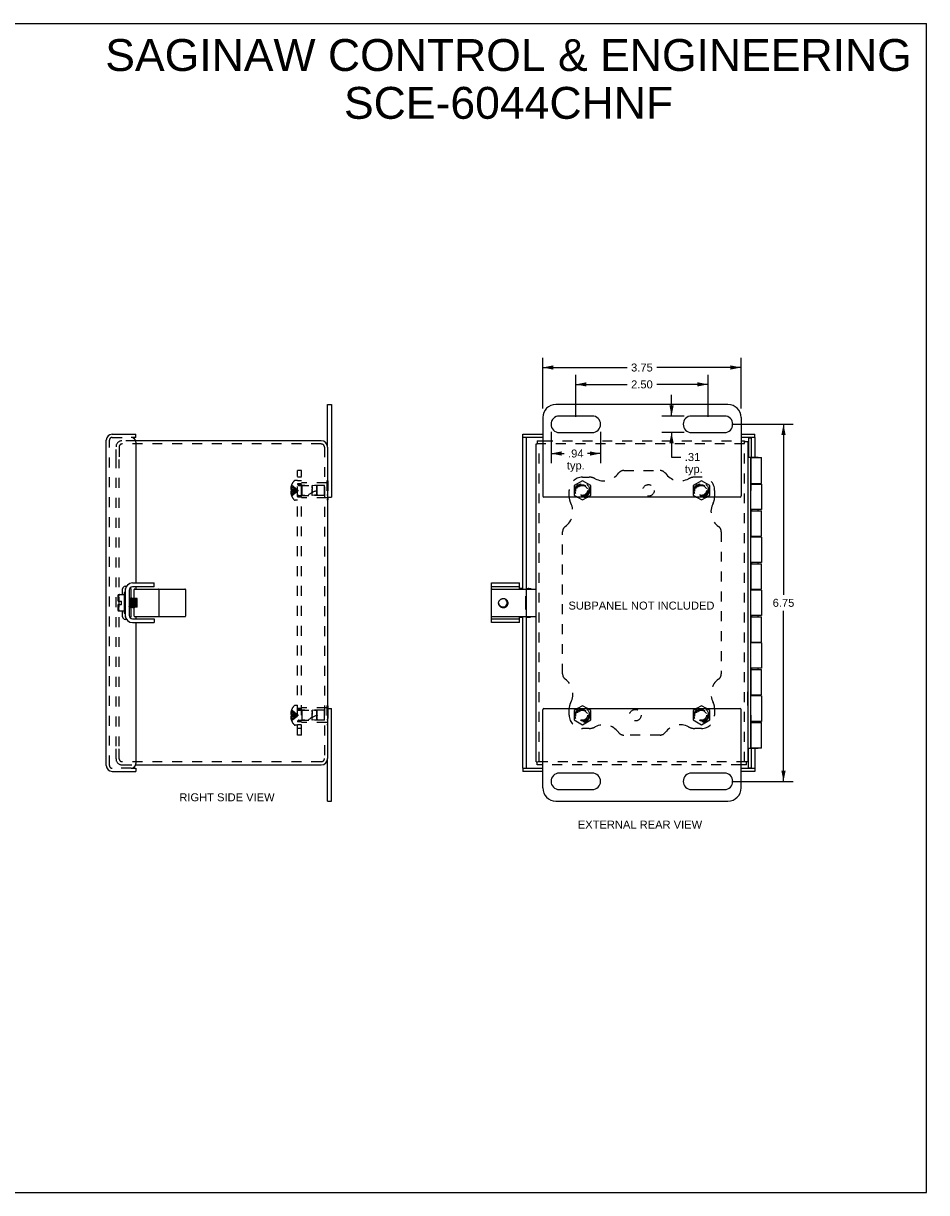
# Model space of a CAD drawing. Header units: inches. Extents: x 0 to 34.2, y 0 to 22.1.
# Tile 4 of 4: x 17.1 to 34.2, y 0 to 22.1. Entities that reach past the tile are written whole.
import ezdxf

# ---------------------------------------------------------------- set-up
doc = ezdxf.new("R2010")
doc.units = ezdxf.units.IN
doc.header["$LTSCALE"] = 1.878645
doc.header["$MEASUREMENT"] = 0
doc.linetypes.add('HIDDEN', pattern=[0.2, 0.1, -0.1])
doc.layers.get('0').update_dxf_attribs({"linetype": 'CONTINUOUS'})
for name, color, linetype in [('DEFAULT_2', 8, 'HIDDEN'), ('DIMENSIONS', 7, 'CONTINUOUS'), ('DOOR_ASSEMBLY', 7, 'CONTINUOUS')]:
    doc.layers.add(name, color=color, linetype=linetype)
doc.styles.get("Standard").update_dxf_attribs({"font": 'arial.ttf'})
doc.dimstyles.new('DIMSTYLE_1', dxfattribs={"dimtxt": 0.150693, "dimasz": 0.200925, "dimexe": 0.09, "dimexo": 0.07, "dimgap": 0.0375, "dimtad": 0, "dimtih": 1, "dimtoh": 1, "dimzin": 4, "dimdsep": 46, "dimtxsty": 'Standard', "dimblk": '_FILLED', "dimblk1": '_FILLED', "dimblk2": '_FILLED', "dimcen": 0.09, "dimazin": 1, "dimtfac": 1, "dimtdec": 3, "dimtofl": 0, "dimtmove": 0, "dimatfit": 3, "dimldrblk": '_FILLED', "dimfxl": 0, "dimtolj": 1, "dimtzin": 4, "dimarcsym": 0})

# ---------------------------------------------------------------- blocks, each defined once
blk = doc.blocks.new('_FILLED')
at = {"color": 0, "linetype": 'ByBlock'}
blk.add_solid([(0, 0), (-1, 0.2), (-1, -0.2)], dxfattribs=at)
blk = doc.blocks.new('*D4')
at = {"layer": 'DIMENSIONS', "color": 2, "linetype": 'Continuous'}
for p, q in [((27.524, 14.664), (27.524, 15.459)), ((27.524, 15.278), (28.493, 15.278)), ((30.024, 15.278), (29.054, 15.278)), ((30.024, 14.664), (30.024, 15.459))]:
    blk.add_line(p, q, dxfattribs=at)
at = {"layer": 'DIMENSIONS', "color": 2, "linetype": 'Continuous', "xscale": 0.2009246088, "yscale": 0.2009246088, "zscale": 0.2009246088, "rotation": 180}
blk.add_blockref('_FILLED', (27.524, 15.278), dxfattribs=at)
at = {"layer": 'DIMENSIONS', "color": 2, "linetype": 'Continuous', "xscale": 0.2009246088, "yscale": 0.2009246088, "zscale": 0.2009246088}
blk.add_blockref('_FILLED', (30.024, 15.278), dxfattribs=at)
at = {"layer": 'DIMENSIONS', "color": 2, "linetype": 'Continuous', "insert": (28.774, 15.353), "char_height": 0.1507, "width": 0.40951, "attachment_point": 2, "line_spacing_factor": 0.9}
blk.add_mtext('2.50', dxfattribs=at)
blk = doc.blocks.new('*D5')
at = {"layer": 'DIMENSIONS', "color": 2, "linetype": 'Continuous'}
for p, q in [((27.055, 14.383), (27.055, 13.79)), ((27.992, 14.383), (27.992, 13.79)), ((27.055, 13.971), (27.302, 13.971)), ((27.992, 13.971), (27.745, 13.971))]:
    blk.add_line(p, q, dxfattribs=at)
at = {"layer": 'DIMENSIONS', "color": 2, "linetype": 'Continuous', "xscale": 0.2009246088, "yscale": 0.2009246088, "zscale": 0.2009246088, "rotation": 180}
blk.add_blockref('_FILLED', (27.055, 13.971), dxfattribs=at)
at = {"layer": 'DIMENSIONS', "color": 2, "linetype": 'Continuous', "xscale": 0.2009246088, "yscale": 0.2009246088, "zscale": 0.2009246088}
blk.add_blockref('_FILLED', (27.992, 13.971), dxfattribs=at)
at = {"layer": 'DIMENSIONS', "color": 2, "linetype": 'Continuous', "insert": (27.524, 14.047), "char_height": 0.1507, "width": 0.33892, "attachment_point": 2, "line_spacing_factor": 0.9}
blk.add_mtext('.94\\Ptyp.', dxfattribs=at)
blk = doc.blocks.new('*D6')
at = {"layer": 'DIMENSIONS', "color": 2, "linetype": 'Continuous'}
for p, q in [((29.334, 14.68), (29.334, 15.082)), ((29.57, 14.68), (29.153, 14.68)), ((29.57, 14.367), (29.153, 14.367)), ((29.334, 14.367), (29.334, 13.905)), ((29.334, 13.905), (29.51, 13.905))]:
    blk.add_line(p, q, dxfattribs=at)
at = {"layer": 'DIMENSIONS', "color": 2, "linetype": 'Continuous', "xscale": 0.2009246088, "yscale": 0.2009246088, "zscale": 0.2009246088}
for p, rotation in [((29.334, 14.68), 270), ((29.334, 14.367), 90)]:
    blk.add_blockref('_FILLED', p, dxfattribs=dict(at, rotation=rotation))
at = {"layer": 'DIMENSIONS', "color": 2, "linetype": 'Continuous', "insert": (29.585, 13.98), "char_height": 0.1507, "width": 0.33892, "attachment_point": 1, "line_spacing_factor": 0.9}
blk.add_mtext('.31\\Ptyp.', dxfattribs=at)
blk = doc.blocks.new('*D7')
at = {"layer": 'DIMENSIONS', "color": 2, "linetype": 'Continuous'}
for p, q in [((26.899, 14.821), (26.899, 15.778)), ((30.649, 14.821), (30.649, 15.778)), ((26.899, 15.597), (28.493, 15.597)), ((30.649, 15.597), (29.054, 15.597))]:
    blk.add_line(p, q, dxfattribs=at)
at = {"layer": 'DIMENSIONS', "color": 2, "linetype": 'Continuous', "xscale": 0.2009246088, "yscale": 0.2009246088, "zscale": 0.2009246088, "rotation": 180}
blk.add_blockref('_FILLED', (26.899, 15.597), dxfattribs=at)
at = {"layer": 'DIMENSIONS', "color": 2, "linetype": 'Continuous', "xscale": 0.2009246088, "yscale": 0.2009246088, "zscale": 0.2009246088}
blk.add_blockref('_FILLED', (30.649, 15.597), dxfattribs=at)
at = {"layer": 'DIMENSIONS', "color": 2, "linetype": 'Continuous', "insert": (28.774, 15.672), "char_height": 0.1507, "width": 0.40951, "attachment_point": 2, "line_spacing_factor": 0.9}
blk.add_mtext('3.75', dxfattribs=at)
blk = doc.blocks.new('*D10')
at = {"layer": 'DIMENSIONS', "color": 2, "linetype": 'Continuous'}
for p, q in [((30.477, 14.524), (31.632, 14.524)), ((31.451, 14.524), (31.451, 11.299)), ((31.451, 7.774), (31.451, 10.998)), ((30.477, 7.774), (31.632, 7.774))]:
    blk.add_line(p, q, dxfattribs=at)
at = {"layer": 'DIMENSIONS', "color": 2, "linetype": 'Continuous', "xscale": 0.2009246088, "yscale": 0.2009246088, "zscale": 0.2009246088}
for p, rotation in [((31.451, 14.524), 90), ((31.451, 7.774), 270)]:
    blk.add_blockref('_FILLED', p, dxfattribs=dict(at, rotation=rotation))
at = {"layer": 'DIMENSIONS', "color": 2, "linetype": 'Continuous', "insert": (31.451, 11.224), "char_height": 0.1507, "width": 0.40951, "attachment_point": 2, "line_spacing_factor": 0.9}
blk.add_mtext('6.75', dxfattribs=at)

msp = doc.modelspace()

# ---------------------------------------------------------------- linework, layer by layer
at = {"color": 7, "linetype": 'Continuous'}
for p, q in [((0, 22.102), (34.157, 22.102)), ((34.157, 0), (34.157, 22.102)), ((22.831, 14.091), (22.831, 14.899)), ((22.831, 14.899), (22.906, 14.899)), ((26.774, 14.151), (26.796, 14.151)), ((26.796, 14.211), (26.796, 14.151)), ((30.714, 14.211), (30.714, 14.189)), ((30.774, 14.189), (30.714, 14.189)), ((22.831, 13.149), (22.906, 13.149)), ((22.836, 13.094), (22.831, 13.094)), ((22.836, 13.149), (22.836, 13.094)), ((27.553, 13.149), (27.649, 13.094)), ((27.649, 13.094), (27.744, 13.149)), ((29.803, 13.149), (29.899, 13.094)), ((29.899, 13.094), (29.994, 13.149)), ((19.552, 11.449), (19.552, 11.524)), ((25.93, 10.774), (25.93, 11.524)), ((26.461, 11.409), (26.461, 11.524)), ((18.872, 11.181), (18.872, 11.293)), ((18.875, 11.305), (18.982, 11.305)), ((18.982, 11.337), (18.982, 10.961)), ((18.992, 11.347), (18.996, 11.347)), ((19.006, 11.42), (19.009, 11.42)), ((19.081, 11.389), (19.081, 10.909)), ((19.094, 11.42), (19.089, 11.42)), ((19.552, 11.449), (19.141, 11.449)), ((19.173, 11.24), (19.173, 11.399)), ((19.183, 11.409), (20.134, 11.409)), ((19.644, 10.899), (19.644, 11.399)), ((20.144, 11.399), (20.144, 10.899)), ((26.461, 11.449), (25.93, 11.449)), ((25.94, 11.409), (26.764, 11.409)), ((26.524, 11.42), (26.461, 11.42)), ((26.579, 11.021), (26.579, 11.277)), ((26.579, 11.277), (26.584, 11.277)), ((26.584, 11.42), (26.659, 11.42)), ((26.584, 11.399), (26.584, 10.899)), ((26.599, 11.42), (26.599, 11.409)), ((18.872, 11.181), (18.933, 11.181)), ((18.872, 11.004), (18.872, 11.117)), ((18.872, 11.117), (18.933, 11.117)), ((18.933, 11.117), (18.933, 11.181)), ((19.085, 11.242), (19.081, 11.239)), ((19.081, 11.067), (19.085, 11.07)), ((19.085, 11.243), (19.085, 11.242)), ((19.085, 11.243), (19.085, 11.243)), ((19.085, 11.071), (19.106, 11.055)), ((19.107, 11.226), (19.086, 11.242)), ((19.106, 11.055), (19.105, 11.056)), ((19.127, 11.242), (19.106, 11.227)), ((19.106, 11.055), (19.106, 11.055)), ((19.106, 11.055), (19.106, 11.055)), ((19.107, 11.055), (19.127, 11.07)), ((19.118, 11.137), (19.116, 11.16)), ((19.127, 11.242), (19.127, 11.243)), ((19.127, 11.243), (19.127, 11.243)), ((19.127, 11.071), (19.148, 11.055)), ((19.128, 11.242), (19.128, 11.24)), ((19.149, 11.226), (19.128, 11.242)), ((19.136, 11.163), (19.138, 11.137)), ((19.148, 11.055), (19.147, 11.056)), ((19.169, 11.242), (19.148, 11.227)), ((19.148, 11.055), (19.148, 11.055)), ((19.148, 11.055), (19.148, 11.055)), ((19.149, 11.055), (19.169, 11.07)), ((19.169, 11.243), (19.169, 11.242)), ((19.169, 11.243), (19.169, 11.243)), ((19.169, 11.071), (19.169, 11.07)), ((19.169, 11.07), (19.179, 11.063)), ((19.177, 11.237), (19.17, 11.242)), ((19.172, 11.231), (19.172, 11.235)), ((19.173, 10.899), (19.173, 11.064)), ((19.177, 11.064), (19.173, 11.064)), ((19.233, 11.233), (19.182, 11.233)), ((19.19, 11.227), (19.183, 11.233)), ((19.233, 11.064), (19.183, 11.064)), ((19.187, 11.064), (19.186, 11.067)), ((19.187, 11.064), (19.187, 11.067)), ((19.198, 11.233), (19.19, 11.227)), ((19.191, 11.226), (19.19, 11.227)), ((19.203, 11.064), (19.211, 11.07)), ((19.211, 11.071), (19.211, 11.07)), ((19.211, 11.07), (19.219, 11.064)), ((19.232, 11.227), (19.224, 11.233)), ((19.229, 11.064), (19.228, 11.067)), ((19.229, 11.064), (19.229, 11.067)), ((19.233, 11.227), (19.232, 11.227)), ((19.233, 11.226), (19.232, 11.227)), ((19.233, 11.064), (19.233, 11.233)), ((18.982, 10.992), (18.875, 10.992)), ((18.992, 10.951), (18.996, 10.951)), ((19.006, 10.877), (19.009, 10.877)), ((19.089, 10.877), (19.094, 10.877)), ((19.141, 10.849), (19.552, 10.849)), ((19.183, 10.889), (20.134, 10.889)), ((19.552, 10.849), (19.552, 10.774)), ((25.93, 10.849), (26.461, 10.849)), ((25.94, 10.889), (26.764, 10.889)), ((26.461, 10.774), (26.461, 10.889)), ((26.461, 10.877), (26.524, 10.877)), ((26.579, 11.021), (26.584, 11.021)), ((26.584, 10.877), (26.659, 10.877)), ((26.599, 10.889), (26.599, 10.877)), ((30.778, 9.464), (30.774, 9.464)), ((30.778, 9.208), (30.778, 9.464)), ((22.836, 9.204), (22.831, 9.204)), ((22.831, 9.149), (22.906, 9.149)), ((22.836, 9.204), (22.836, 9.149)), ((27.649, 9.204), (27.553, 9.149)), ((27.744, 9.149), (27.649, 9.204)), ((29.899, 9.204), (29.803, 9.149)), ((29.994, 9.149), (29.899, 9.204)), ((30.778, 9.208), (30.774, 9.208)), ((22.831, 7.399), (22.831, 8.206)), ((26.774, 8.146), (26.796, 8.146)), ((26.796, 8.086), (26.796, 8.146)), ((30.774, 8.146), (30.752, 8.146)), ((30.752, 8.086), (30.752, 8.146)), ((22.831, 7.399), (22.906, 7.399)), ((0, 0), (34.157, 0))]:
    msp.add_line(p, q, dxfattribs=at)
at = {"color": 3, "linetype": 'Continuous'}
for p, q in [((22.906, 14.899), (22.906, 13.149)), ((30.399, 14.899), (27.149, 14.899)), ((26.899, 14.649), (26.899, 13.169)), ((27.836, 14.68), (27.211, 14.68)), ((30.336, 14.68), (29.711, 14.68)), ((30.649, 14.649), (30.649, 13.169)), ((27.211, 14.367), (27.836, 14.367)), ((29.711, 14.367), (30.336, 14.367)), ((22.711, 14.211), (19.203, 14.211)), ((26.774, 8.146), (26.774, 14.151)), ((26.796, 14.211), (26.899, 14.211)), ((30.649, 14.211), (30.714, 14.211)), ((30.774, 14.189), (30.774, 8.146)), ((22.831, 14.091), (22.831, 8.206)), ((30.629, 13.149), (26.919, 13.149)), ((19.141, 11.524), (19.552, 11.524)), ((25.93, 11.524), (26.461, 11.524)), ((19.006, 11.42), (19.006, 10.877)), ((19.141, 10.774), (19.552, 10.774)), ((26.461, 10.774), (25.93, 10.774)), ((22.906, 7.399), (22.906, 9.149)), ((26.899, 7.649), (26.899, 9.129)), ((26.919, 9.149), (30.629, 9.149)), ((30.649, 7.649), (30.649, 9.129)), ((19.203, 8.086), (22.711, 8.086)), ((26.899, 8.086), (26.796, 8.086)), ((30.752, 8.086), (30.649, 8.086)), ((27.836, 7.93), (27.211, 7.93)), ((30.336, 7.93), (29.711, 7.93)), ((27.211, 7.617), (27.836, 7.617)), ((29.711, 7.617), (30.336, 7.617)), ((27.149, 7.399), (30.399, 7.399))]:
    msp.add_line(p, q, dxfattribs=at)
at = {"color": 7, "linetype": 'Continuous'}
for points in [[(18.892, 11.3), (18.889, 11.296), (18.887, 11.292), (18.885, 11.288), (18.883, 11.284), (18.881, 11.279), (18.88, 11.273), (18.878, 11.268), (18.877, 11.262), (18.876, 11.255), (18.876, 11.248), (18.875, 11.241), (18.875, 11.234), (18.875, 11.227), (18.875, 11.22), (18.875, 11.213), (18.876, 11.206), (18.876, 11.199), (18.877, 11.193), (18.878, 11.186), (18.88, 11.181)], [(18.892, 11.3), (18.892, 11.301), (18.893, 11.302), (18.893, 11.303), (18.893, 11.303), (18.893, 11.304), (18.893, 11.304), (18.893, 11.305), (18.893, 11.305), (18.892, 11.305), (18.892, 11.305)], [(19.107, 11.414), (19.103, 11.416), (19.1, 11.418), (19.097, 11.419), (19.094, 11.42)], [(19.11, 11.409), (19.109, 11.411), (19.107, 11.414)], [(26.651, 11.409), (26.649, 11.411), (26.644, 11.414), (26.639, 11.416), (26.633, 11.418), (26.627, 11.419), (26.621, 11.42)], [(18.88, 11.117), (18.879, 11.113), (18.878, 11.108), (18.877, 11.104), (18.877, 11.1), (18.876, 11.096), (18.876, 11.092), (18.875, 11.088), (18.875, 11.083), (18.875, 11.079), (18.875, 11.075), (18.875, 11.07), (18.875, 11.066), (18.875, 11.062), (18.875, 11.057), (18.875, 11.053), (18.876, 11.048), (18.876, 11.044), (18.877, 11.039), (18.877, 11.035), (18.878, 11.03), (18.879, 11.026), (18.88, 11.021), (18.882, 11.017), (18.883, 11.013), (18.885, 11.009), (18.887, 11.005), (18.889, 11.001), (18.892, 10.997)], [(19.085, 11.071), (19.084, 11.072), (19.083, 11.073), (19.083, 11.076), (19.082, 11.079), (19.081, 11.083), (19.081, 11.087), (19.081, 11.088)], [(19.086, 11.24), (19.086, 11.242), (19.085, 11.243)], [(19.086, 11.242), (19.086, 11.243), (19.085, 11.243)], [(19.097, 11.137), (19.095, 11.154), (19.095, 11.163), (19.094, 11.172), (19.094, 11.18), (19.093, 11.188), (19.092, 11.196), (19.092, 11.203), (19.091, 11.21), (19.09, 11.216), (19.09, 11.222), (19.089, 11.227), (19.089, 11.231), (19.088, 11.235), (19.087, 11.238), (19.087, 11.24), (19.086, 11.242), (19.086, 11.242)], [(19.096, 11.137), (19.095, 11.154), (19.094, 11.163), (19.094, 11.172), (19.093, 11.18), (19.093, 11.188), (19.092, 11.196), (19.091, 11.203), (19.091, 11.21), (19.09, 11.216), (19.09, 11.222), (19.089, 11.227), (19.088, 11.231), (19.088, 11.235), (19.087, 11.238), (19.086, 11.24)], [(19.102, 11.067), (19.102, 11.072), (19.101, 11.077), (19.101, 11.083), (19.1, 11.09), (19.099, 11.097), (19.099, 11.104), (19.098, 11.112), (19.098, 11.12), (19.097, 11.129), (19.096, 11.137)], [(19.103, 11.067), (19.102, 11.072), (19.102, 11.077), (19.101, 11.083), (19.1, 11.09), (19.1, 11.097), (19.099, 11.104), (19.099, 11.112), (19.098, 11.12), (19.097, 11.129), (19.097, 11.137)], [(19.106, 11.055), (19.105, 11.056), (19.104, 11.057), (19.104, 11.06), (19.103, 11.063), (19.102, 11.067)], [(19.105, 11.056), (19.105, 11.058), (19.104, 11.06), (19.103, 11.063), (19.103, 11.067)], [(19.107, 11.055), (19.106, 11.055), (19.106, 11.055)], [(19.116, 11.16), (19.115, 11.168), (19.114, 11.175), (19.114, 11.182), (19.113, 11.189), (19.112, 11.195), (19.112, 11.201), (19.111, 11.207), (19.11, 11.212), (19.11, 11.216), (19.109, 11.219), (19.108, 11.222), (19.108, 11.224), (19.107, 11.226), (19.107, 11.226)], [(19.127, 11.071), (19.126, 11.071), (19.126, 11.073), (19.125, 11.075), (19.124, 11.078), (19.124, 11.082), (19.123, 11.086), (19.122, 11.091), (19.122, 11.096), (19.121, 11.102), (19.12, 11.109), (19.12, 11.115), (19.119, 11.122), (19.118, 11.13), (19.118, 11.137)], [(19.128, 11.242), (19.128, 11.243), (19.127, 11.243)], [(19.127, 11.243), (19.127, 11.243), (19.128, 11.242)], [(19.139, 11.137), (19.137, 11.154), (19.137, 11.163), (19.136, 11.172), (19.136, 11.18), (19.135, 11.188), (19.134, 11.196), (19.134, 11.203), (19.133, 11.21), (19.132, 11.216), (19.132, 11.222), (19.131, 11.227), (19.131, 11.231), (19.13, 11.235), (19.129, 11.238), (19.129, 11.24), (19.128, 11.242), (19.128, 11.242)], [(19.128, 11.24), (19.129, 11.238), (19.13, 11.235), (19.13, 11.231), (19.131, 11.227), (19.132, 11.222), (19.132, 11.216), (19.133, 11.209), (19.133, 11.203), (19.134, 11.195), (19.135, 11.188), (19.135, 11.18), (19.136, 11.171), (19.136, 11.163)], [(19.138, 11.137), (19.139, 11.129), (19.14, 11.121), (19.14, 11.112), (19.141, 11.105), (19.141, 11.097), (19.142, 11.09), (19.143, 11.083), (19.143, 11.077), (19.144, 11.072), (19.144, 11.067)], [(19.145, 11.067), (19.144, 11.072), (19.144, 11.077), (19.143, 11.083), (19.142, 11.09), (19.142, 11.097), (19.141, 11.104), (19.141, 11.112), (19.14, 11.12), (19.139, 11.129), (19.139, 11.137)], [(19.144, 11.067), (19.145, 11.063), (19.146, 11.06), (19.146, 11.058), (19.147, 11.056), (19.147, 11.055), (19.148, 11.055)], [(19.147, 11.056), (19.147, 11.057), (19.146, 11.06), (19.145, 11.063), (19.145, 11.067)], [(19.149, 11.055), (19.149, 11.055), (19.148, 11.055)], [(19.158, 11.159), (19.157, 11.166), (19.156, 11.173), (19.156, 11.181), (19.155, 11.187), (19.155, 11.194), (19.154, 11.2), (19.153, 11.206), (19.153, 11.21), (19.152, 11.215), (19.151, 11.219), (19.151, 11.222), (19.15, 11.224), (19.149, 11.226), (19.149, 11.226)], [(19.169, 11.071), (19.168, 11.071), (19.168, 11.073), (19.167, 11.075), (19.166, 11.077), (19.166, 11.081), (19.165, 11.085), (19.164, 11.09), (19.164, 11.095), (19.163, 11.101), (19.162, 11.107), (19.162, 11.114), (19.161, 11.121), (19.16, 11.128), (19.16, 11.136), (19.159, 11.143), (19.158, 11.159)], [(19.17, 11.24), (19.17, 11.242), (19.169, 11.243)], [(19.17, 11.242), (19.17, 11.243), (19.169, 11.243)], [(19.181, 11.137), (19.179, 11.154), (19.179, 11.163), (19.178, 11.172), (19.178, 11.18), (19.177, 11.188), (19.176, 11.196), (19.176, 11.203), (19.175, 11.21), (19.174, 11.216), (19.174, 11.222), (19.173, 11.227), (19.173, 11.231), (19.172, 11.235), (19.171, 11.238), (19.171, 11.24), (19.17, 11.242), (19.17, 11.242)], [(19.172, 11.235), (19.171, 11.238), (19.17, 11.24)], [(19.18, 11.137), (19.179, 11.154), (19.178, 11.163), (19.178, 11.172), (19.177, 11.18), (19.177, 11.188), (19.176, 11.196), (19.175, 11.203), (19.175, 11.21), (19.174, 11.216), (19.174, 11.222), (19.173, 11.227), (19.172, 11.231)], [(19.183, 11.233), (19.182, 11.233), (19.181, 11.233), (19.18, 11.234), (19.18, 11.234), (19.179, 11.235), (19.178, 11.235), (19.178, 11.236), (19.177, 11.237), (19.177, 11.238), (19.176, 11.239), (19.176, 11.24), (19.175, 11.241), (19.175, 11.242), (19.174, 11.243), (19.174, 11.245), (19.174, 11.246), (19.173, 11.247), (19.173, 11.249), (19.173, 11.25), (19.173, 11.252), (19.173, 11.253), (19.173, 11.255)], [(19.173, 11.042), (19.173, 11.044), (19.173, 11.045), (19.173, 11.047), (19.173, 11.049), (19.173, 11.05), (19.174, 11.051), (19.174, 11.053), (19.174, 11.054), (19.175, 11.055), (19.175, 11.056), (19.176, 11.057), (19.176, 11.058), (19.177, 11.059), (19.177, 11.06), (19.178, 11.061), (19.178, 11.062), (19.179, 11.063), (19.18, 11.063), (19.18, 11.064), (19.181, 11.064), (19.182, 11.064), (19.183, 11.064)], [(19.186, 11.067), (19.186, 11.072), (19.185, 11.077), (19.185, 11.083), (19.184, 11.09), (19.183, 11.097), (19.183, 11.104), (19.182, 11.112), (19.182, 11.12), (19.181, 11.129), (19.18, 11.137)], [(19.187, 11.067), (19.186, 11.072), (19.186, 11.077), (19.185, 11.083), (19.184, 11.09), (19.184, 11.097), (19.183, 11.104), (19.183, 11.112), (19.182, 11.12), (19.181, 11.129), (19.181, 11.137)], [(19.2, 11.157), (19.199, 11.164), (19.199, 11.172), (19.198, 11.179), (19.197, 11.186), (19.197, 11.192), (19.196, 11.199), (19.195, 11.204), (19.195, 11.209), (19.194, 11.214), (19.193, 11.218), (19.193, 11.221), (19.192, 11.224), (19.191, 11.225), (19.191, 11.226), (19.191, 11.226)], [(19.211, 11.071), (19.21, 11.071), (19.21, 11.072), (19.209, 11.074), (19.209, 11.077), (19.208, 11.08), (19.207, 11.084), (19.207, 11.088), (19.206, 11.094), (19.205, 11.099), (19.205, 11.106), (19.204, 11.112), (19.203, 11.119), (19.203, 11.126), (19.202, 11.134), (19.201, 11.141), (19.2, 11.157)], [(19.222, 11.137), (19.221, 11.154), (19.22, 11.163), (19.22, 11.172), (19.219, 11.18), (19.219, 11.188), (19.218, 11.196), (19.217, 11.203), (19.217, 11.21), (19.216, 11.216), (19.216, 11.222), (19.215, 11.227), (19.214, 11.231), (19.214, 11.233)], [(19.223, 11.137), (19.221, 11.154), (19.221, 11.163), (19.22, 11.172), (19.22, 11.18), (19.219, 11.188), (19.218, 11.196), (19.218, 11.203), (19.217, 11.21), (19.216, 11.216), (19.216, 11.222), (19.215, 11.227), (19.215, 11.231), (19.214, 11.233)], [(19.228, 11.067), (19.228, 11.072), (19.227, 11.077), (19.227, 11.083), (19.226, 11.09), (19.225, 11.097), (19.225, 11.104), (19.224, 11.112), (19.224, 11.12), (19.223, 11.129), (19.222, 11.137)], [(19.229, 11.067), (19.228, 11.072), (19.228, 11.077), (19.227, 11.083), (19.226, 11.09), (19.226, 11.097), (19.225, 11.104), (19.225, 11.112), (19.224, 11.12), (19.223, 11.129), (19.223, 11.137)], [(26.19, 11.062), (26.182, 11.059), (26.173, 11.056), (26.164, 11.055), (26.155, 11.055), (26.146, 11.055), (26.137, 11.056), (26.128, 11.058), (26.12, 11.061), (26.112, 11.065), (26.104, 11.069), (26.097, 11.074), (26.091, 11.08), (26.085, 11.086), (26.079, 11.093), (26.075, 11.101), (26.071, 11.108), (26.068, 11.116), (26.066, 11.124), (26.064, 11.133), (26.064, 11.141), (26.064, 11.149), (26.065, 11.157), (26.067, 11.166), (26.07, 11.173), (26.073, 11.181), (26.077, 11.188), (26.082, 11.194), (26.087, 11.2), (26.093, 11.206), (26.099, 11.211), (26.106, 11.215), (26.113, 11.218)], [(26.064, 11.14), (26.065, 11.135), (26.067, 11.127), (26.07, 11.12), (26.073, 11.113), (26.078, 11.106), (26.082, 11.1), (26.088, 11.094), (26.093, 11.089), (26.1, 11.084), (26.106, 11.08), (26.113, 11.077), (26.12, 11.074), (26.128, 11.072), (26.135, 11.071), (26.143, 11.071)], [(26.117, 11.22), (26.124, 11.223), (26.131, 11.226), (26.139, 11.228), (26.147, 11.229), (26.155, 11.229), (26.163, 11.229), (26.171, 11.228), (26.179, 11.226), (26.186, 11.223), (26.194, 11.219), (26.201, 11.215), (26.207, 11.21), (26.214, 11.204), (26.219, 11.198), (26.224, 11.191), (26.228, 11.184), (26.232, 11.176), (26.235, 11.168), (26.237, 11.16), (26.238, 11.151), (26.239, 11.142), (26.238, 11.134), (26.237, 11.125), (26.235, 11.116), (26.232, 11.108), (26.228, 11.1), (26.223, 11.092), (26.218, 11.085), (26.212, 11.078), (26.205, 11.072), (26.198, 11.067), (26.19, 11.062)], [(26.143, 11.071), (26.15, 11.07), (26.158, 11.07), (26.166, 11.071), (26.173, 11.072), (26.176, 11.073)], [(18.892, 10.997), (18.892, 10.996), (18.893, 10.995), (18.893, 10.995), (18.893, 10.994), (18.893, 10.993), (18.893, 10.993), (18.893, 10.993), (18.893, 10.992), (18.892, 10.992), (18.892, 10.992)], [(19.094, 10.877), (19.097, 10.878), (19.1, 10.879), (19.103, 10.881), (19.107, 10.883)], [(19.107, 10.883), (19.109, 10.887), (19.11, 10.888)], [(26.621, 10.877), (26.627, 10.878), (26.633, 10.879), (26.639, 10.881), (26.644, 10.883), (26.649, 10.887), (26.651, 10.889)]]:
    msp.add_lwpolyline(points, dxfattribs=at)
at = {"color": 3, "linetype": 'Continuous'}
for points in [[(26.659, 11.42), (26.665, 11.419), (26.67, 11.418), (26.676, 11.416), (26.681, 11.414), (26.687, 11.411), (26.689, 11.409)], [(26.689, 10.889), (26.687, 10.887), (26.681, 10.883), (26.676, 10.881), (26.67, 10.879), (26.665, 10.878), (26.659, 10.877)]]:
    msp.add_lwpolyline(points, dxfattribs=at)
for centre, radius, start, end in [((27.149, 14.649), 0.25, 90, 180), ((30.399, 14.649), 0.25, 0, 90), ((27.211, 14.524), 0.156, 90, 270), ((27.836, 14.524), 0.156, 270, 90), ((29.711, 14.524), 0.156, 90, 270), ((30.336, 14.524), 0.156, 270, 90), ((22.711, 14.091), 0.12, 0, 90), ((26.919, 13.169), 0.02, 180, 270), ((30.629, 13.169), 0.02, 270, 360), ((19.141, 11.389), 0.135, 90, 180), ((19.141, 10.909), 0.135, 180, 270), ((26.919, 9.129), 0.02, 90, 180), ((30.629, 9.129), 0.02, 0, 90), ((22.711, 8.206), 0.12, 270, 360), ((27.211, 7.774), 0.156, 90, 270), ((27.836, 7.774), 0.156, 270, 90), ((29.711, 7.774), 0.156, 90, 270), ((30.336, 7.774), 0.156, 270, 90), ((27.149, 7.649), 0.25, 180, 270), ((30.399, 7.649), 0.25, 270, 360)]:
    msp.add_arc(centre, radius, start, end, dxfattribs=at)
at = {"color": 7, "linetype": 'Continuous'}
for centre, radius, start, end in [((18.922, 11.286), 0.0504, 157.6976, 171.9671), ((18.992, 11.337), 0.01, 90, 180.0001), ((18.996, 11.337), 0.01, 359.9999, 90), ((19.141, 11.389), 0.06, 90, 180), ((19.183, 11.399), 0.01, 90, 180), ((19.634, 11.399), 0.01, 0, 90), ((20.134, 11.399), 0.01, 0, 90), ((25.94, 11.399), 0.01, 90, 180), ((26.594, 11.399), 0.01, 90, 180), ((26.764, 11.399), 0.01, 0, 90), ((26.149, 11.149), 0.078, 290.3623, 117.1429), ((18.922, 11.011), 0.0504, 188.0329, 202.3024), ((18.992, 10.961), 0.01, 179.9999, 270), ((18.996, 10.961), 0.01, 270, 0.0001), ((19.141, 10.909), 0.06, 180, 270), ((19.183, 10.899), 0.01, 180, 270), ((19.634, 10.899), 0.01, 270, 360), ((20.134, 10.899), 0.01, 270, 360), ((25.94, 10.899), 0.01, 180, 270), ((26.594, 10.899), 0.01, 180, 270), ((26.764, 10.899), 0.01, 270, 360)]:
    msp.add_arc(centre, radius, start, end, dxfattribs=at)
at = {"layer": 'DEFAULT_2', "color": 8, "linetype": 'HIDDEN'}
for p, q in [((19.203, 14.211), (18.943, 14.211)), ((22.711, 14.151), (18.943, 14.151)), ((30.714, 14.151), (26.796, 14.151)), ((26.834, 8.146), (26.834, 14.151)), ((26.899, 14.211), (30.649, 14.211)), ((30.714, 8.146), (30.714, 14.189)), ((18.831, 13.861), (18.831, 14.099)), ((18.891, 14.099), (18.891, 13.861)), ((22.771, 14.091), (22.771, 8.206)), ((18.831, 8.436), (18.831, 13.861)), ((18.891, 8.436), (18.891, 13.861)), ((22.261, 8.649), (22.261, 13.649)), ((22.336, 13.649), (22.261, 13.649)), ((22.336, 13.524), (22.261, 13.524)), ((22.336, 8.649), (22.336, 13.649)), ((27.649, 13.524), (27.774, 13.524)), ((28.431, 13.649), (29.116, 13.649)), ((29.899, 13.524), (29.774, 13.524)), ((22.148, 13.309), (22.133, 13.309)), ((22.148, 13.342), (22.138, 13.342)), ((22.148, 13.289), (22.138, 13.289)), ((22.148, 13.373), (22.148, 13.372)), ((22.148, 13.373), (22.148, 13.373)), ((22.148, 13.372), (22.148, 13.289)), ((22.148, 13.289), (22.148, 13.289)), ((22.148, 13.289), (22.171, 13.287)), ((22.17, 13.26), (22.192, 13.263)), ((22.192, 13.263), (22.213, 13.265)), ((22.213, 13.265), (22.233, 13.268)), ((22.261, 13.46), (22.215, 13.46)), ((22.336, 13.455), (22.261, 13.455)), ((22.336, 13.399), (22.261, 13.399)), ((22.336, 13.383), (22.261, 13.383)), ((22.29, 13.368), (22.536, 13.368)), ((22.815, 13.414), (22.336, 13.414)), ((22.346, 13.369), (22.336, 13.379)), ((22.346, 13.369), (22.346, 13.179)), ((22.774, 13.369), (22.346, 13.369)), ((22.536, 13.346), (22.536, 13.368)), ((22.626, 13.359), (22.536, 13.368)), ((22.536, 13.346), (22.536, 13.34)), ((22.536, 13.334), (22.536, 13.32)), ((22.536, 13.32), (22.536, 13.327)), ((22.536, 13.282), (22.536, 13.305)), ((22.536, 13.274), (22.536, 13.29)), ((22.536, 13.18), (22.536, 13.282)), ((22.536, 13.274), (22.536, 13.232)), ((22.626, 13.189), (22.626, 13.359)), ((22.636, 13.348), (22.626, 13.359)), ((22.636, 13.2), (22.636, 13.348)), ((22.774, 13.179), (22.774, 13.369)), ((22.815, 13.454), (22.815, 13.094)), ((22.836, 13.454), (22.815, 13.454)), ((22.836, 13.364), (22.815, 13.364)), ((22.836, 13.454), (22.836, 13.149)), ((27.399, 13.149), (27.399, 13.274)), ((27.649, 13.454), (27.493, 13.364)), ((27.493, 13.364), (27.493, 13.184)), ((27.805, 13.364), (27.649, 13.454)), ((27.805, 13.184), (27.805, 13.364)), ((29.899, 13.454), (29.743, 13.364)), ((29.743, 13.364), (29.743, 13.184)), ((30.055, 13.364), (29.899, 13.454)), ((30.055, 13.184), (30.055, 13.364)), ((30.149, 13.274), (30.149, 13.149)), ((22.148, 13.239), (22.133, 13.239)), ((22.148, 13.258), (22.138, 13.258)), ((22.148, 13.205), (22.138, 13.205)), ((22.148, 13.258), (22.171, 13.26)), ((22.148, 13.258), (22.148, 13.175)), ((22.148, 13.258), (22.148, 13.258)), ((22.148, 13.175), (22.148, 13.174)), ((22.148, 13.174), (22.148, 13.174)), ((22.261, 13.087), (22.215, 13.087)), ((22.336, 13.165), (22.261, 13.165)), ((22.336, 13.149), (22.261, 13.149)), ((22.29, 13.18), (22.536, 13.18)), ((22.346, 13.179), (22.336, 13.169)), ((22.815, 13.134), (22.336, 13.134)), ((22.774, 13.179), (22.346, 13.179)), ((22.626, 13.189), (22.536, 13.18)), ((22.636, 13.2), (22.626, 13.189)), ((22.836, 13.184), (22.815, 13.184)), ((22.831, 13.094), (22.815, 13.094)), ((27.493, 13.184), (27.553, 13.149)), ((27.744, 13.149), (27.805, 13.184)), ((29.743, 13.184), (29.803, 13.149)), ((29.994, 13.149), (30.055, 13.184)), ((27.274, 9.806), (27.274, 12.491)), ((30.274, 12.491), (30.274, 9.806)), ((22.148, 9.092), (22.138, 9.092)), ((22.148, 9.123), (22.148, 9.123)), ((22.148, 9.123), (22.148, 9.122)), ((22.148, 9.122), (22.148, 9.039)), ((22.261, 9.21), (22.215, 9.21)), ((22.336, 9.149), (22.261, 9.149)), ((22.336, 9.133), (22.261, 9.133)), ((22.29, 9.118), (22.536, 9.118)), ((22.815, 9.164), (22.336, 9.164)), ((22.346, 9.119), (22.336, 9.129)), ((22.774, 9.119), (22.346, 9.119)), ((22.346, 9.119), (22.346, 8.929)), ((22.626, 9.109), (22.536, 9.118)), ((22.536, 9.101), (22.536, 9.118)), ((22.536, 9.09), (22.536, 9.096)), ((22.536, 9.09), (22.536, 9.07)), ((22.536, 9.07), (22.536, 9.063)), ((22.536, 9.063), (22.536, 9.07)), ((22.536, 9.032), (22.536, 9.063)), ((22.636, 9.098), (22.626, 9.109)), ((22.626, 8.939), (22.626, 9.109)), ((22.636, 8.95), (22.636, 9.098)), ((22.774, 8.929), (22.774, 9.119)), ((22.831, 9.204), (22.815, 9.204)), ((22.815, 9.204), (22.815, 8.844)), ((22.836, 9.114), (22.815, 9.114)), ((22.836, 9.149), (22.836, 8.844)), ((27.399, 9.024), (27.399, 9.149)), ((27.553, 9.149), (27.493, 9.114)), ((27.493, 9.114), (27.493, 8.934)), ((27.805, 9.114), (27.744, 9.149)), ((27.805, 8.934), (27.805, 9.114)), ((29.803, 9.149), (29.743, 9.114)), ((29.743, 9.114), (29.743, 8.934)), ((30.055, 9.114), (29.994, 9.149)), ((30.055, 8.934), (30.055, 9.114)), ((30.149, 9.149), (30.149, 9.024)), ((22.148, 9.059), (22.133, 9.059)), ((22.148, 8.989), (22.133, 8.989)), ((22.148, 9.039), (22.138, 9.039)), ((22.148, 9.008), (22.138, 9.008)), ((22.148, 8.955), (22.138, 8.955)), ((22.148, 9.039), (22.148, 9.039)), ((22.148, 9.039), (22.171, 9.037)), ((22.148, 9.008), (22.171, 9.01)), ((22.148, 9.008), (22.148, 9.008)), ((22.148, 9.008), (22.148, 8.925)), ((22.148, 8.925), (22.148, 8.924)), ((22.148, 8.924), (22.148, 8.924)), ((22.17, 9.01), (22.192, 9.013)), ((22.192, 9.013), (22.213, 9.015)), ((22.213, 9.015), (22.233, 9.018)), ((22.336, 8.915), (22.261, 8.915)), ((22.336, 8.899), (22.261, 8.899)), ((22.336, 8.843), (22.261, 8.843)), ((22.29, 8.93), (22.536, 8.93)), ((22.346, 8.929), (22.336, 8.919)), ((22.815, 8.884), (22.336, 8.884)), ((22.774, 8.929), (22.346, 8.929)), ((22.536, 9.055), (22.536, 9.048)), ((22.536, 9.04), (22.536, 9.024)), ((22.536, 8.93), (22.536, 9.024)), ((22.626, 8.939), (22.536, 8.93)), ((22.636, 8.95), (22.626, 8.939)), ((22.836, 8.934), (22.815, 8.934)), ((22.836, 8.844), (22.815, 8.844)), ((27.493, 8.934), (27.649, 8.844)), ((27.649, 8.844), (27.805, 8.934)), ((29.743, 8.934), (29.899, 8.844)), ((29.899, 8.844), (30.055, 8.934)), ((22.261, 8.837), (22.215, 8.837)), ((22.336, 8.774), (22.261, 8.774)), ((22.336, 8.649), (22.261, 8.649)), ((27.774, 8.774), (27.649, 8.774)), ((29.116, 8.649), (28.431, 8.649)), ((29.899, 8.774), (29.774, 8.774)), ((18.831, 8.198), (18.831, 8.436)), ((18.891, 8.198), (18.891, 8.436)), ((22.711, 8.146), (18.943, 8.146)), ((18.943, 8.086), (19.203, 8.086)), ((30.752, 8.146), (26.796, 8.146)), ((30.649, 8.086), (26.899, 8.086))]:
    msp.add_line(p, q, dxfattribs=at)
for points in [[(22.138, 13.342), (22.137, 13.338), (22.136, 13.334), (22.135, 13.33), (22.135, 13.325), (22.134, 13.321), (22.134, 13.317), (22.133, 13.313), (22.133, 13.309)], [(22.133, 13.309), (22.133, 13.306), (22.134, 13.304), (22.134, 13.302), (22.135, 13.299), (22.135, 13.297), (22.136, 13.294), (22.137, 13.292), (22.138, 13.289)], [(22.148, 13.373), (22.171, 13.359), (22.192, 13.344), (22.213, 13.328), (22.233, 13.311), (22.253, 13.293), (22.272, 13.274)], [(22.148, 13.342), (22.17, 13.333), (22.192, 13.322), (22.213, 13.311), (22.233, 13.3), (22.253, 13.287), (22.272, 13.274)], [(22.148, 13.309), (22.17, 13.304), (22.192, 13.299), (22.213, 13.293), (22.233, 13.287), (22.253, 13.28), (22.272, 13.274)], [(22.148, 13.289), (22.148, 13.287), (22.148, 13.284), (22.148, 13.281), (22.148, 13.279), (22.148, 13.276), (22.148, 13.274)], [(22.148, 13.279), (22.148, 13.281), (22.148, 13.284)], [(22.148, 13.205), (22.17, 13.215), (22.192, 13.225), (22.213, 13.236), (22.233, 13.248), (22.253, 13.26), (22.272, 13.274)], [(22.148, 13.174), (22.171, 13.188), (22.192, 13.203), (22.213, 13.219), (22.233, 13.236), (22.253, 13.254), (22.272, 13.274)], [(22.148, 13.274), (22.148, 13.271), (22.148, 13.268), (22.148, 13.266), (22.148, 13.263), (22.148, 13.261), (22.148, 13.258)], [(22.148, 13.239), (22.17, 13.244), (22.192, 13.249), (22.213, 13.254), (22.233, 13.26), (22.253, 13.267), (22.272, 13.274)], [(22.148, 13.263), (22.148, 13.266), (22.148, 13.268)], [(22.17, 13.287), (22.192, 13.285), (22.213, 13.282), (22.233, 13.28), (22.253, 13.277), (22.272, 13.274)], [(22.192, 13.285), (22.213, 13.282), (22.233, 13.28), (22.253, 13.277), (22.272, 13.274)], [(22.233, 13.268), (22.253, 13.271), (22.272, 13.274)], [(22.233, 13.268), (22.253, 13.271), (22.272, 13.274)], [(22.536, 13.334), (22.536, 13.34), (22.536, 13.346)], [(22.536, 13.32), (22.536, 13.298), (22.536, 13.29)], [(22.138, 13.258), (22.137, 13.256), (22.136, 13.253), (22.135, 13.251), (22.135, 13.248), (22.134, 13.246), (22.134, 13.243), (22.133, 13.241), (22.133, 13.239)], [(22.133, 13.239), (22.133, 13.235), (22.134, 13.23), (22.134, 13.226), (22.135, 13.222), (22.135, 13.218), (22.136, 13.214), (22.137, 13.209), (22.138, 13.205)], [(22.138, 9.092), (22.137, 9.088), (22.136, 9.084), (22.135, 9.08), (22.135, 9.075), (22.134, 9.071), (22.134, 9.067), (22.133, 9.063), (22.133, 9.059)], [(22.148, 9.123), (22.171, 9.109), (22.192, 9.094), (22.213, 9.078), (22.233, 9.061), (22.253, 9.043), (22.272, 9.024)], [(22.148, 9.092), (22.17, 9.083), (22.192, 9.072), (22.213, 9.061), (22.233, 9.05), (22.253, 9.037), (22.272, 9.024)], [(22.536, 9.101), (22.536, 9.096), (22.536, 9.09)], [(22.133, 9.059), (22.133, 9.056), (22.134, 9.054), (22.134, 9.052), (22.135, 9.049), (22.135, 9.047), (22.136, 9.044), (22.137, 9.042), (22.138, 9.039)], [(22.138, 9.008), (22.137, 9.006), (22.136, 9.003), (22.135, 9.001), (22.135, 8.998), (22.134, 8.996), (22.134, 8.993), (22.133, 8.991), (22.133, 8.989)], [(22.133, 8.989), (22.133, 8.985), (22.134, 8.98), (22.134, 8.976), (22.135, 8.972), (22.135, 8.968), (22.136, 8.964), (22.137, 8.959), (22.138, 8.955)], [(22.148, 9.059), (22.17, 9.054), (22.192, 9.049), (22.213, 9.043), (22.233, 9.037), (22.253, 9.03), (22.272, 9.024)], [(22.148, 9.024), (22.148, 9.026), (22.148, 9.029), (22.148, 9.031), (22.148, 9.034), (22.148, 9.037), (22.148, 9.039)], [(22.148, 9.034), (22.148, 9.031), (22.148, 9.029)], [(22.148, 8.989), (22.17, 8.994), (22.192, 8.999), (22.213, 9.004), (22.233, 9.01), (22.253, 9.017), (22.272, 9.024)], [(22.148, 9.008), (22.148, 9.011), (22.148, 9.013), (22.148, 9.016), (22.148, 9.018), (22.148, 9.021), (22.148, 9.024)], [(22.148, 8.924), (22.171, 8.938), (22.192, 8.953), (22.213, 8.969), (22.233, 8.986), (22.253, 9.004), (22.272, 9.024)], [(22.148, 8.955), (22.17, 8.965), (22.192, 8.975), (22.213, 8.986), (22.233, 8.998), (22.253, 9.01), (22.272, 9.024)], [(22.148, 9.018), (22.148, 9.016), (22.148, 9.013)], [(22.17, 9.037), (22.192, 9.035), (22.213, 9.032), (22.233, 9.03), (22.253, 9.027), (22.272, 9.024)], [(22.192, 9.035), (22.213, 9.032), (22.233, 9.03), (22.253, 9.027), (22.272, 9.024)], [(22.233, 9.018), (22.253, 9.021), (22.272, 9.024)], [(22.233, 9.018), (22.253, 9.021), (22.272, 9.024)]]:
    msp.add_lwpolyline(points, dxfattribs=at)
for centre, radius in [((27.649, 13.274), 0.14), ((27.649, 13.274), 0.125), ((27.649, 13.274), 0.105), ((27.649, 13.274), 0.095), ((28.899, 13.274), 0.109), ((29.899, 13.274), 0.14), ((29.899, 13.274), 0.125), ((29.899, 13.274), 0.105), ((29.899, 13.274), 0.095), ((27.649, 9.024), 0.14), ((27.649, 9.024), 0.125), ((27.649, 9.024), 0.105), ((27.649, 9.024), 0.095), ((28.649, 9.024), 0.109), ((29.899, 9.024), 0.14), ((29.899, 9.024), 0.125), ((29.899, 9.024), 0.105), ((29.899, 9.024), 0.095)]:
    msp.add_circle(centre, radius, dxfattribs=at)
for centre, radius, start, end in [((18.943, 14.099), 0.112, 90, 180), ((18.943, 14.099), 0.052, 90, 180), ((22.711, 14.091), 0.06, 0, 90), ((27.649, 13.274), 0.25, 90, 180), ((27.774, 13.274), 0.25, 62.1089, 90), ((28.051, 13.799), 0.344, 242.1089, 324.1013), ((28.431, 13.524), 0.125, 90, 144.1013), ((29.116, 13.524), 0.125, 35.8987, 90), ((29.496, 13.799), 0.344, 215.8987, 297.8911), ((29.774, 13.274), 0.25, 90, 117.8911), ((29.899, 13.274), 0.25, 0, 90), ((22.39, 13.274), 0.261, 157.9106, 164.8059), ((22.39, 13.274), 0.262, 136.4862, 157.6387), ((22.215, 13.44), 0.02, 90, 136.4862), ((22.29, 13.396), 0.0282, 180, 270), ((22.807, 12.728), 0.571, 107.3354, 127.8138), ((22.39, 13.274), 0.261, 195.1941, 202.0894), ((22.39, 13.274), 0.262, 202.3613, 223.5138), ((22.215, 13.107), 0.02, 223.5138, 270), ((22.29, 13.151), 0.0282, 90, 180), ((27.649, 13.149), 0.25, 180, 207.8911), ((29.899, 13.149), 0.25, 332.1089, 360), ((27.124, 12.871), 0.344, 305.8987, 27.8911), ((30.424, 12.871), 0.344, 152.1089, 234.1013), ((27.399, 12.491), 0.125, 125.8987, 180), ((30.149, 12.491), 0.125, 0, 54.1013), ((27.399, 9.806), 0.125, 180, 234.1013), ((30.149, 9.806), 0.125, 305.8987, 360), ((27.124, 9.427), 0.344, 332.1089, 54.1013), ((30.424, 9.427), 0.344, 125.8987, 207.8911), ((22.39, 9.024), 0.261, 157.9106, 164.8059), ((22.39, 9.024), 0.262, 136.4862, 157.6387), ((22.215, 9.19), 0.02, 90, 136.4862), ((22.29, 9.146), 0.0282, 180, 270), ((27.649, 9.149), 0.25, 152.1089, 180), ((29.899, 9.149), 0.25, 0, 27.8911), ((22.39, 9.024), 0.261, 195.1941, 202.0894), ((22.39, 9.024), 0.262, 202.3613, 223.5138), ((22.215, 8.857), 0.02, 223.5138, 270), ((22.29, 8.901), 0.0282, 90, 180), ((22.807, 8.478), 0.571, 107.3354, 127.8138), ((27.649, 9.024), 0.25, 180, 270), ((28.051, 8.499), 0.344, 35.8987, 117.8911), ((29.496, 8.499), 0.344, 62.1089, 144.1013), ((29.899, 9.024), 0.25, 270, 360), ((27.774, 9.024), 0.25, 270, 297.8911), ((28.431, 8.774), 0.125, 215.8987, 270), ((29.116, 8.774), 0.125, 270, 324.1013), ((29.774, 9.024), 0.25, 242.1089, 270), ((18.943, 8.198), 0.112, 180, 270), ((18.943, 8.198), 0.052, 180, 270), ((22.711, 8.206), 0.06, 270, 360)]:
    msp.add_arc(centre, radius, start, end, dxfattribs=at)
at = {"layer": 'DOOR_ASSEMBLY', "color": 3, "linetype": 'Continuous'}
for p, q in [((18.646, 8.073), (18.646, 14.224)), ((18.758, 14.336), (19.206, 14.336)), ((19.206, 14.186), (19.206, 11.524)), ((26.524, 14.336), (26.899, 14.336)), ((26.524, 11.409), (26.524, 14.276)), ((30.649, 14.336), (30.909, 14.336)), ((30.788, 14.269), (30.788, 13.899)), ((30.909, 14.276), (30.909, 13.899)), ((30.841, 13.407), (30.841, 13.894)), ((30.841, 13.894), (31.034, 13.894)), ((31.034, 13.407), (31.034, 13.894)), ((30.838, 13.391), (31.034, 13.391)), ((30.841, 13.407), (31.034, 13.407)), ((31.034, 13.391), (31.034, 12.911)), ((31.034, 12.911), (30.834, 12.911)), ((30.841, 12.887), (31.034, 12.887)), ((30.841, 12.407), (30.841, 12.887)), ((31.034, 12.407), (31.034, 12.887)), ((31.034, 12.391), (30.834, 12.391)), ((30.841, 12.407), (31.034, 12.407)), ((31.034, 12.391), (31.034, 11.911)), ((31.034, 11.911), (30.834, 11.911)), ((30.841, 11.887), (31.034, 11.887)), ((30.841, 11.407), (30.841, 11.887)), ((31.034, 11.407), (31.034, 11.887)), ((18.954, 11.305), (18.954, 11.411)), ((19.004, 11.461), (19.027, 11.461)), ((19.11, 11.411), (19.11, 11.23)), ((19.206, 11.449), (19.206, 11.409)), ((31.034, 11.391), (30.834, 11.391)), ((30.841, 11.407), (31.034, 11.407)), ((31.034, 11.391), (31.034, 10.911)), ((19.11, 11.058), (19.11, 10.886)), ((19.206, 11.067), (19.206, 11.064)), ((18.954, 10.886), (18.954, 10.992)), ((19.027, 10.836), (19.004, 10.836)), ((19.206, 10.889), (19.206, 10.849)), ((26.524, 8.021), (26.524, 10.889)), ((31.034, 10.911), (30.834, 10.911)), ((30.841, 10.887), (31.034, 10.887)), ((30.841, 10.407), (30.841, 10.887)), ((31.034, 10.407), (31.034, 10.887)), ((19.206, 10.774), (19.206, 8.111)), ((31.034, 10.391), (30.834, 10.391)), ((30.841, 10.407), (31.034, 10.407)), ((31.034, 10.391), (31.034, 9.911)), ((31.034, 9.911), (30.834, 9.911)), ((30.841, 9.887), (31.034, 9.887)), ((30.841, 9.407), (30.841, 9.887)), ((31.034, 9.407), (31.034, 9.887)), ((31.034, 9.391), (30.834, 9.391)), ((30.841, 9.407), (31.034, 9.407)), ((31.034, 9.391), (31.034, 8.907)), ((31.034, 8.907), (30.838, 8.907)), ((30.841, 8.887), (31.034, 8.887)), ((30.841, 8.404), (30.841, 8.887)), ((31.034, 8.404), (31.034, 8.887)), ((31.034, 8.404), (30.841, 8.404)), ((30.788, 8.029), (30.788, 8.399)), ((30.909, 8.399), (30.909, 8.021)), ((18.758, 7.961), (19.206, 7.961)), ((26.899, 7.961), (26.524, 7.961)), ((30.909, 7.961), (30.649, 7.961))]:
    msp.add_line(p, q, dxfattribs=at)
at = {"layer": 'DOOR_ASSEMBLY', "color": 8, "linetype": 'HIDDEN'}
for p, q in [((18.706, 8.073), (18.706, 14.224)), ((18.758, 14.276), (19.116, 14.276)), ((19.116, 8.021), (18.758, 8.021))]:
    msp.add_line(p, q, dxfattribs=at)
at = {"layer": 'DOOR_ASSEMBLY', "color": 7, "linetype": 'Continuous'}
for p, q in [((19.206, 14.276), (19.116, 14.276)), ((19.206, 14.276), (19.206, 14.336)), ((26.524, 14.276), (26.524, 14.336)), ((26.899, 14.276), (26.524, 14.276)), ((26.584, 14.276), (26.584, 11.409)), ((30.909, 14.276), (30.649, 14.276)), ((30.788, 14.269), (30.848, 14.269)), ((30.849, 13.899), (30.849, 14.276)), ((30.909, 14.276), (30.909, 14.336)), ((30.774, 13.899), (30.848, 13.899)), ((30.834, 8.399), (30.834, 13.899)), ((30.841, 13.894), (30.834, 13.894)), ((30.848, 13.899), (30.848, 13.894)), ((30.85, 13.894), (30.85, 13.899)), ((30.85, 13.899), (30.973, 13.899)), ((30.973, 13.894), (30.973, 13.899)), ((30.838, 13.527), (30.834, 13.527)), ((30.838, 13.271), (30.838, 13.527)), ((30.838, 13.271), (30.834, 13.271)), ((30.838, 13.407), (30.841, 13.407)), ((30.848, 13.407), (30.848, 13.391)), ((30.85, 13.391), (30.85, 13.407)), ((30.973, 13.391), (30.973, 13.407)), ((30.834, 12.887), (30.841, 12.887)), ((30.848, 12.887), (30.848, 12.911)), ((30.85, 12.887), (30.85, 12.911)), ((30.973, 12.887), (30.973, 12.911)), ((30.834, 12.407), (30.841, 12.407)), ((30.848, 12.391), (30.848, 12.407)), ((30.85, 12.391), (30.85, 12.407)), ((30.973, 12.391), (30.973, 12.407)), ((30.834, 11.887), (30.841, 11.887)), ((30.848, 11.887), (30.848, 11.911)), ((30.85, 11.887), (30.85, 11.911)), ((30.973, 11.887), (30.973, 11.911)), ((30.834, 11.407), (30.841, 11.407)), ((30.848, 11.391), (30.848, 11.407)), ((30.85, 11.391), (30.85, 11.407)), ((30.973, 11.391), (30.973, 11.407)), ((26.584, 10.889), (26.584, 8.021)), ((30.834, 10.887), (30.841, 10.887)), ((30.848, 10.887), (30.848, 10.911)), ((30.85, 10.887), (30.85, 10.911)), ((30.973, 10.887), (30.973, 10.911)), ((30.834, 10.407), (30.841, 10.407)), ((30.848, 10.391), (30.848, 10.407)), ((30.85, 10.391), (30.85, 10.407)), ((30.973, 10.391), (30.973, 10.407)), ((30.834, 9.887), (30.841, 9.887)), ((30.848, 9.887), (30.848, 9.911)), ((30.85, 9.887), (30.85, 9.911)), ((30.973, 9.887), (30.973, 9.911)), ((18.641, 9.083), (18.641, 9.339)), ((18.641, 9.339), (18.646, 9.339)), ((30.834, 9.407), (30.841, 9.407)), ((30.848, 9.391), (30.848, 9.407)), ((30.85, 9.391), (30.85, 9.407)), ((30.973, 9.391), (30.973, 9.407)), ((18.641, 9.083), (18.646, 9.083)), ((30.838, 9.027), (30.834, 9.027)), ((30.838, 8.771), (30.838, 9.027)), ((30.838, 8.887), (30.841, 8.887)), ((30.848, 8.907), (30.848, 8.887)), ((30.85, 8.887), (30.85, 8.907)), ((30.973, 8.887), (30.973, 8.907)), ((30.838, 8.771), (30.834, 8.771)), ((30.834, 8.404), (30.841, 8.404)), ((30.848, 8.404), (30.848, 8.399)), ((30.85, 8.399), (30.85, 8.404)), ((30.973, 8.399), (30.973, 8.404)), ((30.774, 8.399), (30.848, 8.399)), ((30.849, 8.021), (30.849, 8.399)), ((30.85, 8.399), (30.973, 8.399)), ((19.116, 8.021), (19.206, 8.021)), ((19.206, 8.021), (19.206, 7.961)), ((26.524, 8.021), (26.899, 8.021)), ((26.524, 8.021), (26.524, 7.961)), ((30.649, 8.021), (30.909, 8.021)), ((30.788, 8.029), (30.848, 8.029)), ((30.909, 8.021), (30.909, 7.961))]:
    msp.add_line(p, q, dxfattribs=at)
at = {"layer": 'DOOR_ASSEMBLY', "color": 3, "linetype": 'Continuous'}
for centre, radius, start, end in [((18.758, 14.224), 0.112, 90, 180), ((19.116, 14.186), 0.09, 0, 90), ((19.004, 11.411), 0.05, 90, 180), ((19.06, 11.411), 0.05, 0, 29.7071), ((19.004, 10.886), 0.05, 180, 270), ((19.06, 10.886), 0.05, 330.2929, 360), ((18.758, 8.073), 0.112, 180, 270), ((19.116, 8.111), 0.09, 270, 360)]:
    msp.add_arc(centre, radius, start, end, dxfattribs=at)
at = {"layer": 'DOOR_ASSEMBLY', "color": 8, "linetype": 'HIDDEN'}
for centre, start, end in [((18.758, 14.224), 90, 180), ((18.758, 8.073), 180, 270)]:
    msp.add_arc(centre, 0.052, start, end, dxfattribs=at)

# ---------------------------------------------------------------- texts
at = {"layer": 'DIMENSIONS', "color": 2, "linetype": 'Continuous', "attachment_point": 2, "line_spacing_factor": 0.9}
for s, insert, char_height, width in [('SAGINAW CONTROL & ENGINEERING\\PSCE-6044CHNF', (26.252, 21.805), 0.60277, 15.22396), ('SUBPANEL NOT INCLUDED', (28.765, 11.172), 0.15069, 2.75562), ('RIGHT SIDE VIEW', (20.928, 7.548), 0.15069, 1.79712), ('EXTERNAL REAR VIEW', (28.737, 7.032), 0.15069, 2.34611)]:
    msp.add_mtext(s, dxfattribs=dict(at, insert=insert, char_height=char_height, width=width))

# ---------------------------------------------------------------- dimensions: what is measured, and where the dimension line sits
at = {"layer": 'DIMENSIONS', "color": 2, "linetype": 'Continuous'}
for base, p1, p2, angle, picture, middle in [((26.899, 15.597), (30.649, 14.751), (26.899, 14.751), 180, '*D7', (28.774, 15.596)), ((27.524, 15.278), (30.024, 14.594), (27.524, 14.594), 180, '*D4', (28.772, 15.277)), ((31.451, 7.774), (30.407, 14.524), (30.407, 7.774), 270, '*D10', (31.45, 11.148))]:
    dim = msp.add_linear_dim(base=base, p1=p1, p2=p2, angle=angle, dimstyle='DIMSTYLE_1', dxfattribs=at)
    dim.commit()
    dim.dimension.update_dxf_attribs({"geometry": picture, "text_midpoint": middle, "dimtype": 160})
dim = msp.add_linear_dim(base=(29.334, 14.367), p1=(29.64, 14.68), p2=(29.64, 14.367), angle=270, text='<>\\Ptyp.', dimstyle='DIMSTYLE_1', dxfattribs=at)
dim.commit()
dim.dimension.update_dxf_attribs({"geometry": '*D6', "text_midpoint": (29.754, 13.792), "dimtype": 160})
dim = msp.add_linear_dim(base=(27.992, 13.971), p1=(27.055, 14.453), p2=(27.992, 14.453), text='<>\\Ptyp.', dimstyle='DIMSTYLE_1', dxfattribs=at)
dim.commit()
dim.dimension.update_dxf_attribs({"geometry": '*D5', "text_midpoint": (27.524, 13.858), "dimtype": 160})

doc.saveas('drawing.dxf')
